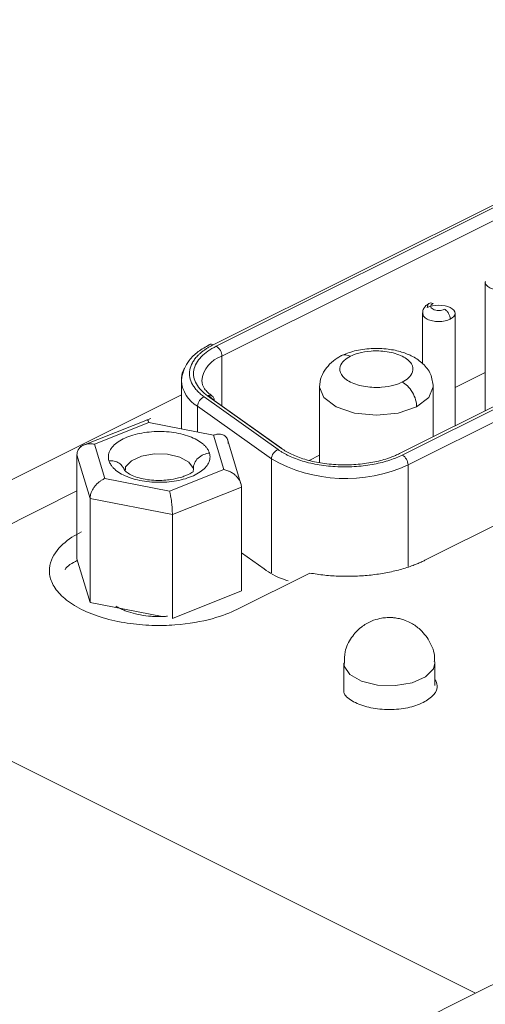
# Paper-space layout 'Sheet3' of a CAD drawing. Header units: inches. Extents: x 0.78 to 10.31, y 0.31 to 7.8.
# Tile 17 of 24: x 4.19 to 4.48, y 2.43 to 3.04. Entities that reach past the tile are written whole.
import ezdxf

# ---------------------------------------------------------------- set-up
doc = ezdxf.new("R2010")
doc.units = ezdxf.units.IN
doc.header["$MEASUREMENT"] = 0
doc.layers.add('SLD-0', color=7, linetype='Continuous')
doc.styles.add('SLDTEXTSTYLE3', font='TXT', dxfattribs={"width": 0.75})
doc.dimstyles.new('SLDDIMSTYLE2', dxfattribs={"dimtxt": 0.125, "dimasz": 0.13, "dimexe": 0, "dimexo": 0.0625, "dimgap": 0.03125, "dimtad": 0, "dimtih": 1, "dimtoh": 1, "dimlfac": 2, "dimrnd": 1e-09, "dimzin": 12, "dimdsep": 46, "dimtxsty": 'SLDTEXTSTYLE3', "dimsah": 1, "dimcen": 0.09, "dimadec": 0, "dimazin": 3, "dimtfac": 1, "dimtofl": 0, "dimtmove": 0, "dimatfit": 3, "dimfxl": 1, "dimfrac": 2, "dimtolj": 1, "dimtzin": 12, "dimarcsym": 0})

# ---------------------------------------------------------------- blocks, each defined once
blk = doc.blocks.new('_D_5')
at = {"layer": 'SLD-0'}
for p, q in [((9.20379, 5.59952), (9.20379, 7.80071)), ((9.20379, 7.69245), (8.74783, 7.46448)), ((8.06267, 7.4448), (8.03728, 7.4448)), ((8.03728, 7.4448), (8.03728, 7.24636)), ((8.63413, 7.4448), (8.65952, 7.4448)), ((8.65952, 7.4448), (8.65952, 7.24636)), ((8.03728, 7.24636), (8.06267, 7.24636)), ((8.65952, 7.24636), (8.63413, 7.24636)), ((2.61008, 4.3956), (7.94897, 7.06504)), ((2.61008, 3.06044), (2.61008, 4.50385))]:
    blk.add_line(p, q, dxfattribs=at)
for points in [[(9.20379, 7.69245), (9.10292, 7.66438), (9.12081, 7.6286)], [(2.61008, 4.3956), (2.71094, 4.42367), (2.69305, 4.45945)]]:
    blk.add_solid(points, dxfattribs=at)
at = {"layer": 'SLD-0', "char_height": 0.125, "attachment_point": 1, "style": 'SLDTEXTSTYLE3'}
for s, insert in [('473.71', (8.09441, 7.40749, -0.83166)), ('18.65', (8.08981, 7.22047, -0.83166))]:
    blk.add_mtext(s, dxfattribs=dict(at, insert=insert))

psp = doc.layouts.new('Sheet3')

# ---------------------------------------------------------------- linework, layer by layer
at = {"color": 144, "linetype": 'Continuous', "lineweight": 0}
for p, q in [((4.57859, 2.96912), (4.31136, 2.83551)), ((4.71241, 2.91194), (4.42573, 2.7686)), ((4.72499, 2.84476), (4.44144, 2.70299)), ((4.35323, 2.77177), (4.3078, 2.80421)), ((4.35345, 2.77165), (4.3119, 2.80131)), ((4.27173, 2.78768), (4.3115, 2.77987)), ((4.34251, 2.69767), (4.32861, 2.70759)), ((4.23566, 2.67711), (4.22758, 2.70394)), ((4.37059, 2.69514), (4.32583, 2.67276)), ((4.32861, 2.68411), (4.28618, 2.66719)), ((4.27987, 2.66843), (4.23566, 2.67711))]:
    psp.add_line(p, q, dxfattribs=at)
at = {"color": 7, "linetype": 'Continuous', "lineweight": 15}
for p, q in [((4.31313, 2.83463), (4.58036, 2.96824)), ((4.31666, 2.82853), (4.58389, 2.96214)), ((4.4275, 2.76771), (4.71418, 2.91105)), ((4.71772, 2.90496), (4.43103, 2.76162)), ((4.47846, 2.8741), (4.47846, 2.79496)), ((4.43992, 2.85483), (4.43992, 2.82398)), ((4.45992, 2.78569), (4.45992, 2.85483)), ((4.47846, 2.81849), (4.45992, 2.80923)), ((4.29171, 2.8135), (4.29171, 2.78376)), ((4.29171, 2.80477), (3.58019, 2.44901)), ((4.37656, 2.80969), (4.37656, 2.763)), ((4.44656, 2.77901), (4.44656, 2.80969)), ((4.34709, 2.76529), (4.30166, 2.79773)), ((4.30576, 2.80349), (4.35119, 2.77105)), ((4.27293, 2.79026), (4.22956, 2.77297)), ((4.23833, 2.77436), (4.27173, 2.78768)), ((4.3115, 2.77987), (4.31787, 2.75875)), ((4.24469, 2.75324), (4.23833, 2.77436)), ((4.32834, 2.74998), (4.32014, 2.7772)), ((4.23566, 2.74098), (4.22758, 2.76781)), ((4.22758, 2.76781), (4.22758, 2.70394)), ((4.37656, 2.76755), (4.37034, 2.76443)), ((4.25591, 2.76032), (4.25688, 2.75846)), ((4.31787, 2.75875), (4.28446, 2.74543)), ((4.29911, 2.75948), (4.29891, 2.7573)), ((4.28446, 2.74543), (4.24469, 2.75324)), ((4.32861, 2.74798), (4.28618, 2.73106)), ((4.32861, 2.74798), (4.32861, 2.68411)), ((4.28618, 2.73106), (4.23566, 2.74098)), ((4.23566, 2.74098), (4.23566, 2.67711)), ((4.28618, 2.66719), (4.28618, 2.73106)), ((4.47255, 2.43676), (4.04122, 2.65243)), ((4.44752, 2.63977), (4.44727, 2.64162)), ((4.39152, 2.63977), (4.39152, 2.62214)), ((4.44752, 2.62591), (4.44752, 2.63977)), ((4.47255, 2.43676), (4.71321, 2.55709)), ((4.07021, 2.23559), (4.47255, 2.43676))]:
    psp.add_line(p, q, dxfattribs=at)
at = {"color": 8, "linetype": 'Continuous', "lineweight": 15}
for p, q in [((4.31666, 2.79791), (4.31666, 2.82853)), ((4.30835, 2.80436), (4.3119, 2.80131)), ((4.30166, 2.7818), (4.30166, 2.79773)), ((4.3119, 2.80131), (4.3119, 2.80128)), ((4.34709, 2.69522), (4.34709, 2.76529)), ((4.43103, 2.69909), (4.43103, 2.76162)), ((4.22758, 2.74561), (4.04122, 2.65243))]:
    psp.add_line(p, q, dxfattribs=at)
at = {"color": 7, "linetype": 'Continuous', "lineweight": 15, "flags": 128}
for points in [[(4.29326, 2.81998), (4.29192, 2.8159), (4.29171, 2.8135)], [(4.37709, 2.81272), (4.37656, 2.80969), (4.37657, 2.80941)]]:
    psp.add_lwpolyline(points, dxfattribs=at)
at = {"color": 8, "linetype": 'Continuous', "lineweight": 15, "flags": 128}
for points in [[(4.37657, 2.80941), (4.37923, 2.80299), (4.38681, 2.79731), (4.39817, 2.79352), (4.41156, 2.79219), (4.42496, 2.79352), (4.43631, 2.79731)], [(4.43631, 2.79731), (4.4439, 2.80299), (4.44656, 2.80969)], [(4.25729, 2.75855), (4.25747, 2.76045), (4.261, 2.7642), (4.26713, 2.767), (4.27493, 2.7684), (4.28321, 2.76821), (4.29072, 2.76644), (4.2963, 2.76338), (4.29911, 2.75948), (4.29911, 2.75948)], [(4.39198, 2.64231), (4.39176, 2.63792), (4.39529, 2.63275), (4.40251, 2.62865), (4.41232, 2.62624), (4.42322, 2.62589), (4.43356, 2.62766), (4.44176, 2.63127), (4.44658, 2.63617), (4.44752, 2.63977)]]:
    psp.add_lwpolyline(points, dxfattribs=at)
at = {"color": 144, "linetype": 'Continuous', "lineweight": 0}
for centre, radius, start, end in [((4.31011, 2.83344), 0.00241, 58.89089, 117.2132), ((4.309, 2.80155), 0.00291, 355.25547, 114.21489)]:
    psp.add_arc(centre, radius, start, end, dxfattribs=at)
at = {"color": 7, "linetype": 'Continuous', "lineweight": 15}
for centre, radius, start, end in [((4.30942, 2.82841), 0.00724, 0.96782, 59.24215), ((4.30812, 2.79748), 0.00646, 111.42687, 177.7804), ((4.35355, 2.76504), 0.00646, 111.42686, 177.7804), ((4.4238, 2.76149), 0.00724, 0.96782, 59.24215), ((4.39265, 2.84542), 0.09217, 240.3793, 294.61117)]:
    psp.add_arc(centre, radius, start, end, dxfattribs=at)
at = {"color": 8, "linetype": 'Continuous', "lineweight": 15}
for centre, radius, start, end in [((4.32217, 2.81133), 0.01806, 107.74371, 173.67034), ((4.31153, 2.81498), 0.01987, 184.2549, 240.21597)]:
    psp.add_arc(centre, radius, start, end, dxfattribs=at)
for points, knots in [([(4.47863, 2.8745), (4.47856, 2.87436), (4.4782, 2.87358), (4.47906, 2.87211), (4.48118, 2.87045), (4.48454, 2.86934), (4.48845, 2.86895), (4.49244, 2.86931), (4.4945, 2.87013), (4.49553, 2.87054)], [0, 0, 0, 0, 0.035033, 0.195861, 0.356689, 0.517516, 0.678344, 0.839172, 1, 1, 1, 1]), ([(4.44009, 2.85523), (4.44003, 2.85509), (4.43967, 2.85431), (4.44052, 2.85284), (4.44265, 2.85118), (4.44601, 2.85007), (4.44991, 2.84969), (4.4539, 2.85005), (4.45596, 2.85086), (4.45699, 2.85127)], [0, 0, 0, 0, 0.035033, 0.195861, 0.356689, 0.517516, 0.678344, 0.839172, 1, 1, 1, 1]), ([(4.38984, 2.82859), (4.38991, 2.82867), (4.3906, 2.82947), (4.39272, 2.82952), (4.3947, 2.82881), (4.39565, 2.82847)], [0, 0, 0, 0, 0.054972, 0.54589, 1, 1, 1, 1]), ([(4.25573, 2.76032), (4.25506, 2.7612), (4.25374, 2.7629), (4.25052, 2.76418), (4.24828, 2.76421), (4.2472, 2.76423)], [0, 0, 0, 0, 0.35613, 0.690604, 1, 1, 1, 1])]:
    psp.add_open_spline(points, degree=3, knots=knots, dxfattribs=at)
at = {"color": 7, "linetype": 'Continuous', "lineweight": 15}
for points, knots in [([(4.44403, 2.86098), (4.44333, 2.86054), (4.44189, 2.85964), (4.4405, 2.85773), (4.43984, 2.85556), (4.44019, 2.85408), (4.44037, 2.85333)], [0, 0, 0, 0, 0.233406, 0.480764, 0.737881, 1, 1, 1, 1]), ([(4.30901, 2.83559), (4.3066, 2.8342), (4.30163, 2.83135), (4.29632, 2.8263), (4.29443, 2.82263), (4.29357, 2.82094)], [0, 0, 0, 0, 0.3365052, 0.693997, 1, 1, 1, 1]), ([(4.31136, 2.83551), (4.3107, 2.83517), (4.30939, 2.83449), (4.30758, 2.83341), (4.30589, 2.83229), (4.30433, 2.83112), (4.3029, 2.82991), (4.30136, 2.82841), (4.29982, 2.8266), (4.29797, 2.82375), (4.29663, 2.82002), (4.29666, 2.81549), (4.29803, 2.81182), (4.29985, 2.80903), (4.30152, 2.80707), (4.30347, 2.80521), (4.30499, 2.80407), (4.30576, 2.80349)], [0, 0, 0, 0, 0.040616, 0.080967, 0.12118, 0.161385, 0.20171, 0.242285, 0.306167, 0.370201, 0.500088, 0.629975, 0.757764, 0.819641, 0.881667, 0.940722, 1, 1, 1, 1]), ([(4.31313, 2.83463), (4.30953, 2.83283), (4.3063, 2.83062), (4.30147, 2.82559), (4.2999, 2.82277), (4.29889, 2.81703), (4.29947, 2.81412), (4.30247, 2.80875), (4.30489, 2.80629), (4.3078, 2.80421)], [0, 0, 0, 0, 0.25, 0.25, 0.5, 0.5, 0.75, 0.75, 1, 1, 1, 1]), ([(4.38978, 2.82867), (4.38817, 2.82769), (4.3847, 2.82558), (4.3805, 2.82113), (4.37724, 2.81569), (4.3768, 2.81181), (4.37656, 2.80975)], [0, 0, 0, 0, 0.200028, 0.432519, 0.699494, 1, 1, 1, 1]), ([(4.42747, 2.81256), (4.42615, 2.8119), (4.42449, 2.81123), (4.42028, 2.81007), (4.41772, 2.80959), (4.41178, 2.80916), (4.40839, 2.80924), (4.40164, 2.81027), (4.3983, 2.81123), (4.393, 2.81388), (4.39107, 2.81555), (4.38901, 2.81893), (4.38887, 2.82062), (4.38971, 2.82359), (4.39068, 2.82487), (4.39299, 2.82698), (4.39433, 2.82781), (4.39565, 2.82847)], [0, 0, 0, 0, 0.125, 0.125, 0.25, 0.25, 0.375, 0.375, 0.5, 0.5, 0.625, 0.625, 0.75, 0.75, 0.875, 0.875, 1, 1, 1, 1]), ([(4.44656, 2.80963), (4.44621, 2.81232), (4.44551, 2.81762), (4.44055, 2.82396), (4.43424, 2.82843), (4.42698, 2.83135), (4.41841, 2.83313), (4.4083, 2.83349), (4.39798, 2.83209), (4.39245, 2.82978), (4.38978, 2.82867)], [0, 0, 0, 0, 0.129075, 0.254305, 0.370123, 0.474964, 0.591038, 0.727006, 0.868067, 1, 1, 1, 1]), ([(4.39565, 2.82847), (4.39698, 2.82913), (4.39864, 2.8298), (4.40285, 2.83096), (4.40541, 2.83144), (4.41135, 2.83186), (4.41474, 2.83179), (4.42149, 2.83076), (4.42482, 2.82979), (4.43012, 2.82714), (4.43206, 2.82548), (4.43412, 2.8221), (4.43426, 2.82041), (4.43341, 2.81744), (4.43245, 2.81616), (4.43014, 2.81405), (4.4288, 2.81322), (4.42747, 2.81256)], [0, 0, 0, 0, 0.125, 0.125, 0.25, 0.25, 0.375, 0.375, 0.5, 0.5, 0.625, 0.625, 0.75, 0.75, 0.875, 0.875, 1, 1, 1, 1]), ([(4.29357, 2.82094), (4.29335, 2.82059), (4.29185, 2.81818), (4.29178, 2.81564), (4.29171, 2.81347)], [0, 0, 0, 0, 0.148036, 1, 1, 1, 1]), ([(4.31071, 2.80395), (4.30888, 2.80542), (4.30516, 2.80843), (4.30453, 2.81177), (4.30421, 2.81347)], [0, 0, 0, 0, 0.4895827, 1, 1, 1, 1]), ([(4.42747, 2.81256), (4.42851, 2.81204), (4.42964, 2.81124), (4.43181, 2.8091), (4.43286, 2.80775), (4.43459, 2.80478), (4.43526, 2.80316), (4.43612, 2.80006), (4.43631, 2.79859), (4.43631, 2.79731)], [0, 0, 0, 0, 0.25, 0.25, 0.5, 0.5, 0.75, 0.75, 1, 1, 1, 1]), ([(4.309, 2.76888), (4.30888, 2.76922), (4.30866, 2.76989), (4.30815, 2.77088), (4.30741, 2.77202), (4.30636, 2.77328), (4.30442, 2.77508), (4.30135, 2.77714), (4.29678, 2.77921), (4.29148, 2.78079), (4.28567, 2.78182), (4.27957, 2.78226), (4.27341, 2.7821), (4.26743, 2.78135), (4.26187, 2.78002), (4.25692, 2.77818), (4.25279, 2.77589), (4.24963, 2.77325), (4.24791, 2.77082), (4.24712, 2.76882), (4.24683, 2.76729), (4.24682, 2.76575), (4.24707, 2.76473), (4.2472, 2.76423)], [0, 0, 0, 0, 0.020872, 0.041698, 0.06257, 0.093848, 0.125126, 0.187606, 0.250086, 0.312566, 0.375047, 0.437527, 0.500007, 0.562487, 0.624967, 0.687448, 0.749928, 0.812408, 0.874888, 0.906166, 0.937444, 0.968722, 1, 1, 1, 1]), ([(4.22758, 2.76781), (4.2276, 2.76818), (4.22763, 2.76893), (4.22792, 2.76999), (4.22844, 2.77114), (4.22934, 2.77232), (4.23066, 2.77335), (4.23231, 2.77413), (4.23407, 2.77454), (4.23611, 2.77468), (4.23751, 2.77448), (4.23833, 2.77436)], [0, 0, 0, 0, 0.076693, 0.154478, 0.233766, 0.35116, 0.477202, 0.597775, 0.734063, 0.844571, 1, 1, 1, 1]), ([(4.2472, 2.76423), (4.24731, 2.76389), (4.24754, 2.76322), (4.24805, 2.76223), (4.24878, 2.76109), (4.24983, 2.75983), (4.25177, 2.75803), (4.25484, 2.75597), (4.25942, 2.7539), (4.26471, 2.75232), (4.27052, 2.75129), (4.27662, 2.75085), (4.28278, 2.751), (4.28876, 2.75176), (4.29433, 2.75308), (4.29927, 2.75493), (4.3034, 2.75722), (4.30656, 2.75986), (4.30828, 2.76229), (4.30907, 2.76429), (4.30936, 2.76582), (4.30937, 2.76736), (4.30912, 2.76837), (4.309, 2.76888)], [0, 0, 0, 0, 0.020872, 0.041698, 0.06257, 0.093848, 0.125126, 0.187606, 0.250086, 0.312566, 0.375047, 0.437527, 0.500007, 0.562487, 0.624967, 0.687448, 0.749928, 0.812408, 0.874888, 0.906166, 0.937444, 0.968722, 1, 1, 1, 1]), ([(4.309, 2.76888), (4.30783, 2.76879), (4.30658, 2.76851), (4.30414, 2.76749), (4.30297, 2.76674), (4.30104, 2.7649), (4.30029, 2.76382), (4.29932, 2.76162), (4.29911, 2.7605), (4.29911, 2.75948)], [0, 0, 0, 0, 0.25, 0.25, 0.5, 0.5, 0.75, 0.75, 1, 1, 1, 1]), ([(4.35119, 2.77105), (4.35167, 2.77071), (4.35265, 2.77004), (4.35424, 2.76907), (4.35591, 2.76815), (4.35835, 2.76693), (4.36171, 2.76549), (4.36778, 2.76342), (4.3764, 2.76143), (4.38775, 2.76026), (4.39932, 2.76043), (4.4085, 2.76164), (4.4152, 2.76315), (4.41972, 2.76449), (4.42386, 2.766), (4.42629, 2.76714), (4.4275, 2.76771)], [0, 0, 0, 0, 0.028712, 0.057337, 0.085947, 0.114613, 0.176126, 0.237759, 0.367153, 0.500017, 0.632882, 0.762276, 0.823789, 0.885422, 0.94262, 1, 1, 1, 1]), ([(4.29906, 2.75728), (4.29896, 2.7573), (4.2987, 2.75736), (4.29685, 2.7561), (4.29394, 2.75485), (4.29057, 2.75369), (4.28607, 2.75266), (4.28083, 2.75211), (4.27591, 2.75202), (4.27068, 2.75247), (4.26565, 2.75351), (4.26138, 2.75504), (4.25829, 2.75685), (4.25641, 2.7587), (4.25607, 2.7598), (4.25591, 2.76032)], [0, 0, 0, 0, 0.079271, 0.196258, 0.251412, 0.302112, 0.400121, 0.462886, 0.534773, 0.613674, 0.696491, 0.779574, 0.859429, 0.933396, 1, 1, 1, 1]), ([(4.32861, 2.74798), (4.3286, 2.74836), (4.32856, 2.74912), (4.32828, 2.75029), (4.32775, 2.75165), (4.32685, 2.75318), (4.32553, 2.75474), (4.32388, 2.75615), (4.32213, 2.75726), (4.32008, 2.7582), (4.31868, 2.75855), (4.31787, 2.75875)], [0, 0, 0, 0, 0.076693, 0.154478, 0.233766, 0.35116, 0.477202, 0.597775, 0.734063, 0.844571, 1, 1, 1, 1]), ([(4.23566, 2.74098), (4.23568, 2.74136), (4.23571, 2.74213), (4.23595, 2.74334), (4.23639, 2.74477), (4.23714, 2.74642), (4.23826, 2.74816), (4.23964, 2.74981), (4.24112, 2.75115), (4.24283, 2.75238), (4.244, 2.75292), (4.24469, 2.75324)], [0, 0, 0, 0, 0.076693, 0.154478, 0.233766, 0.35116, 0.477202, 0.597775, 0.734063, 0.844571, 1, 1, 1, 1]), ([(4.28446, 2.74543), (4.28453, 2.74519), (4.28466, 2.74473), (4.28485, 2.74396), (4.28499, 2.74326), (4.28519, 2.74223), (4.28543, 2.74082), (4.28569, 2.73885), (4.2859, 2.73685), (4.28606, 2.7348), (4.28616, 2.73283), (4.28618, 2.73165), (4.28618, 2.73106)], [0, 0, 0, 0, 0.0834174, 0.1555901, 0.2165176, 0.266202, 0.4024491, 0.5230647, 0.6490681, 0.766502, 0.8846928, 1, 1, 1, 1]), ([(4.32583, 2.67276), (4.32185, 2.67077), (4.31687, 2.66876), (4.30424, 2.6653), (4.29655, 2.66385), (4.28319, 2.66289), (4.27844, 2.66278), (4.2686, 2.66312), (4.26351, 2.66356), (4.25338, 2.66511), (4.24834, 2.6662), (4.23882, 2.66903), (4.23434, 2.67077), (4.22639, 2.67475), (4.22292, 2.67699), (4.21726, 2.68175), (4.21506, 2.68426), (4.21198, 2.68933), (4.21109, 2.69187), (4.21042, 2.69679), (4.21064, 2.69917), (4.21255, 2.70585), (4.21545, 2.70969), (4.22237, 2.71601), (4.22639, 2.7185), (4.23037, 2.72049)], [0, 0, 0, 0, 0.125, 0.125, 0.25, 0.25, 0.3125, 0.3125, 0.375, 0.375, 0.4375, 0.4375, 0.5, 0.5, 0.5625, 0.5625, 0.625, 0.625, 0.6875, 0.6875, 0.75, 0.75, 0.875, 0.875, 1, 1, 1, 1]), ([(4.41952, 2.66777), (4.41939, 2.66777), (4.41864, 2.66777), (4.41671, 2.66767), (4.41312, 2.66715), (4.40794, 2.66553), (4.40169, 2.66187), (4.39583, 2.65552), (4.39194, 2.64767), (4.39194, 2.6421), (4.39194, 2.63978)], [0, 0, 0, 0, 0.008583, 0.0516985, 0.13196, 0.2562643, 0.4216296, 0.6212606, 0.842786, 1, 1, 1, 1]), ([(4.44717, 2.64082), (4.44724, 2.64159), (4.44765, 2.64591), (4.44454, 2.65338), (4.4389, 2.66059), (4.43304, 2.66449), (4.42883, 2.66625), (4.426, 2.66704), (4.42406, 2.66741), (4.42272, 2.66759), (4.42178, 2.66768), (4.42111, 2.66773), (4.42064, 2.66775), (4.42031, 2.66776), (4.42008, 2.66776), (4.41983, 2.66777), (4.41965, 2.66777), (4.41952, 2.66777)], [0, 0, 0, 0, 0.0538, 0.30314, 0.535505, 0.691999, 0.789805, 0.854128, 0.897842, 0.928115, 0.949295, 0.96419, 0.974694, 0.982112, 0.987353, 0.991058, 1, 1, 1, 1])]:
    psp.add_open_spline(points, degree=3, knots=knots, dxfattribs=at)
at = {"color": 144, "linetype": 'Continuous', "lineweight": 0}
for points, knots in [([(4.44285, 2.85835), (4.44285, 2.85891), (4.44294, 2.85943), (4.44312, 2.85987), (4.4433, 2.8603), (4.44356, 2.86065), (4.44389, 2.86089), (4.44422, 2.86113), (4.44461, 2.86125), (4.44504, 2.86125), (4.44546, 2.86126), (4.44593, 2.86114), (4.44639, 2.86091)], [0, 0, 0, 0, 0.392699, 0.392699, 0.392699, 0.785398, 0.785398, 0.785398, 1.178097, 1.178097, 1.178097, 1.570796, 1.570796, 1.570796, 1.570796]), ([(4.44285, 2.85835), (4.4447, 2.85927), (4.44731, 2.85981), (4.45254, 2.85981), (4.45514, 2.85927), (4.45885, 2.85742), (4.45992, 2.85612), (4.45992, 2.8535), (4.45885, 2.8522), (4.45699, 2.85127)], [0, 0, 0, 0, 0.25, 0.25, 0.5, 0.5, 0.75, 0.75, 1, 1, 1, 1]), ([(4.45346, 2.85737), (4.453, 2.85714), (4.45244, 2.85696), (4.45184, 2.85683), (4.45123, 2.8567), (4.45058, 2.85664), (4.44992, 2.85664), (4.44927, 2.85664), (4.44862, 2.8567), (4.44801, 2.85683), (4.44741, 2.85696), (4.44685, 2.85714), (4.44639, 2.85737), (4.44593, 2.8576), (4.44555, 2.85788), (4.4453, 2.85818), (4.44505, 2.85849), (4.44492, 2.85881), (4.44492, 2.85914), (4.44492, 2.85947), (4.44505, 2.85979), (4.4453, 2.8601), (4.44555, 2.8604), (4.44593, 2.86068), (4.44639, 2.86091)], [0, 0, 0, 0, 0.392699, 0.392699, 0.392699, 0.785398, 0.785398, 0.785398, 1.178097, 1.178097, 1.178097, 1.570796, 1.570796, 1.570796, 1.963495, 1.963495, 1.963495, 2.356194, 2.356194, 2.356194, 2.748894, 2.748894, 2.748894, 3.141593, 3.141593, 3.141593, 3.141593]), ([(4.45699, 2.85127), (4.45699, 2.85184), (4.4569, 2.85245), (4.45673, 2.85307), (4.45655, 2.85368), (4.45629, 2.85429), (4.45596, 2.85485), (4.45563, 2.85542), (4.45524, 2.85594), (4.45481, 2.85637), (4.45438, 2.8568), (4.45392, 2.85714), (4.45346, 2.85737)], [0, 0, 0, 0, 0.392699, 0.392699, 0.392699, 0.785398, 0.785398, 0.785398, 1.178097, 1.178097, 1.178097, 1.570796, 1.570796, 1.570796, 1.570796]), ([(4.27173, 2.78768), (4.27166, 2.7879), (4.27153, 2.78831), (4.27135, 2.78874), (4.2712, 2.78903), (4.27101, 2.78931), (4.27077, 2.78948), (4.2706, 2.78927), (4.27052, 2.78918)], [0, 0, 0, 0, 0.1594709, 0.297449, 0.4139332, 0.5089274, 0.7694175, 1, 1, 1, 1]), ([(4.32053, 2.77481), (4.32052, 2.77518), (4.32049, 2.77592), (4.32025, 2.77695), (4.3198, 2.77802), (4.31905, 2.77907), (4.31794, 2.77993), (4.31656, 2.78047), (4.31508, 2.78064), (4.31337, 2.7805), (4.31219, 2.7801), (4.3115, 2.77987)], [0, 0, 0, 0, 0.076693, 0.154478, 0.233766, 0.35116, 0.477202, 0.597775, 0.734063, 0.844571, 1, 1, 1, 1]), ([(4.42573, 2.7686), (4.42497, 2.76823), (4.42345, 2.7675), (4.42099, 2.7665), (4.41789, 2.7654), (4.41405, 2.76427), (4.40769, 2.76283), (4.39896, 2.76168), (4.38797, 2.76152), (4.37719, 2.76263), (4.369, 2.76452), (4.36324, 2.76649), (4.35945, 2.76811), (4.35607, 2.76986), (4.35418, 2.77113), (4.35323, 2.77177)], [0, 0, 0, 0, 0.038258, 0.076404, 0.114605, 0.176115, 0.237752, 0.367147, 0.500013, 0.632879, 0.762274, 0.823784, 0.885421, 0.942615, 1, 1, 1, 1]), ([(4.22024, 2.69704), (4.22028, 2.69713), (4.22116, 2.69945), (4.22459, 2.70124), (4.22788, 2.70295)], [0, 0, 0, 0, 0.0413616, 1, 1, 1, 1]), ([(4.44144, 2.70299), (4.44068, 2.70262), (4.43915, 2.70187), (4.43673, 2.70083), (4.43381, 2.69968), (4.43031, 2.69846), (4.42483, 2.69683), (4.41755, 2.69516), (4.40835, 2.69379), (4.39886, 2.69309), (4.39085, 2.69307), (4.3845, 2.69339), (4.37978, 2.6938), (4.37513, 2.69437), (4.37211, 2.69488), (4.37059, 2.69514)], [0, 0, 0, 0, 0.0417, 0.083353, 0.125052, 0.187571, 0.25009, 0.375049, 0.500007, 0.624966, 0.749925, 0.812444, 0.874962, 0.937481, 1, 1, 1, 1]), ([(4.34251, 2.69767), (4.34605, 2.69528), (4.35028, 2.69242), (4.35634, 2.6907), (4.35733, 2.69042)], [0, 0, 0, 0, 0.836869, 1, 1, 1, 1]), ([(4.28316, 2.66855), (4.28232, 2.6685), (4.28064, 2.66839), (4.27783, 2.66835), (4.27476, 2.66842), (4.27035, 2.66875), (4.265, 2.66956), (4.26007, 2.67088), (4.25649, 2.6722), (4.25437, 2.67317), (4.25273, 2.67403), (4.25192, 2.67452), (4.25151, 2.67477)], [0, 0, 0, 0, 0.07136, 0.142845, 0.236638, 0.33043, 0.517787, 0.705144, 0.798936, 0.892729, 0.946428, 1, 1, 1, 1]), ([(4.44752, 2.62968), (4.44818, 2.62844), (4.44985, 2.62532), (4.44753, 2.62004), (4.44276, 2.617), (4.44038, 2.61548)], [0, 0, 0, 0, 0.250371, 0.625186, 1, 1, 1, 1]), ([(4.44038, 2.61548), (4.43733, 2.61427), (4.43124, 2.61186), (4.41949, 2.6108), (4.40789, 2.61192), (4.3983, 2.61523), (4.3925, 2.61897), (4.39171, 2.62151), (4.39152, 2.62214)], [0, 0, 0, 0, 0.187546, 0.375093, 0.562639, 0.750186, 0.937732, 1, 1, 1, 1])]:
    psp.add_open_spline(points, degree=3, knots=knots, dxfattribs=at)

# ---------------------------------------------------------------- dimensions: what is measured, and where the dimension line sits
at = {"layer": 'SLD-0'}
dim = psp.add_linear_dim(base=(2.61008, 4.3956), p1=(9.20379, 5.55622), p2=(2.61008, 3.01714), angle=26.56505, dimstyle='SLDDIMSTYLE2', dxfattribs=at)
dim.commit()
dim.dimension.update_dxf_attribs({"geometry": '_D_5', "text_midpoint": (8.3484, 7.26476), "dimtype": 160})

doc.saveas('drawing.dxf')
